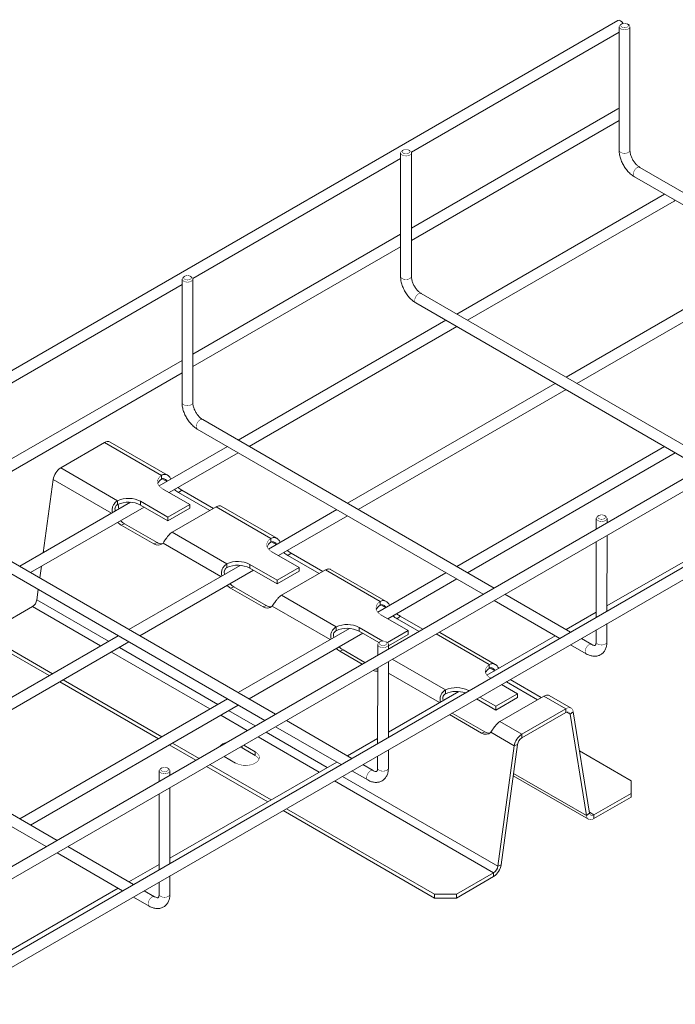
# Model space of a CAD drawing. Header units: millimetres. Extents: x 274 to 1155, y -973 to 508.
# Tile 4 of 5: x 456 to 668, y 23 to 341. Entities that reach past the tile are written whole.
import ezdxf

# ---------------------------------------------------------------- set-up
doc = ezdxf.new("R2010")
doc.units = ezdxf.units.MM
doc.linetypes.add('K5LT32768', pattern=[0])
doc.linetypes.add('K5LT32769', pattern=[0])

msp = doc.modelspace()

# ---------------------------------------------------------------- linework, layer by layer
at = {"color": 7, "linetype": 'K5LT32768', "lineweight": 15}
for p, q in [((649.3932951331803, 341.2104616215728), (291.8153651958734, 134.7851165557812)), ((649.7977889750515, 339.2075186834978), (649.7781590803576, 299.2344876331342)), ((650.6649603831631, 340.1261479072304), (650.3115590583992, 339.9225235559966)), ((652.7507657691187, 339.940917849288), (652.4315139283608, 340.1252840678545)), ((653.2781598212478, 299.2327721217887), (653.2977897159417, 339.2058031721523)), ((582.5533614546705, 298.583252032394), (649.7968933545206, 337.4021167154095)), ((649.3792602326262, 312.6396443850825), (582.5751671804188, 274.0744623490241)), ((582.5731862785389, 270.0319694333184), (649.7828689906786, 308.8312933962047)), ((511.8426810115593, 257.7628450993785), (579.0862194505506, 296.5817135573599)), ((579.0871150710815, 298.3871155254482), (579.0674851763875, 258.4140844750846)), ((579.9542864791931, 299.3057447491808), (579.6008798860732, 299.1021173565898)), ((582.0740516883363, 299.1009037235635), (581.7208347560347, 299.3048778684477)), ((582.5674806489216, 258.4123659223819), (582.5871105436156, 298.3853969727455)), ((750.7568714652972, 239.2112914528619), (656.4673907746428, 293.705169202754)), ((654.7160417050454, 290.674867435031), (747.2575819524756, 237.1911949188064)), ((664.4648817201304, 285.0405947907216), (597.253497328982, 246.2402884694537)), ((600.7518069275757, 244.2184702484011), (667.5814725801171, 282.7984150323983)), ((579.0741759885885, 272.0533831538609), (511.864489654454, 233.2540571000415)), ((511.8625103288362, 229.2115650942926), (579.0721950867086, 268.0108902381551)), ((699.8202186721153, 264.6072508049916), (632.6088342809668, 225.8069444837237)), ((636.1071333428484, 223.7851323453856), (702.9768806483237, 262.3882157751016)), ((788.4972775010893, 260.9983636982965), (430.761823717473, 54.48208205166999)), ((509.2436063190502, 258.4853379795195), (508.890200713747, 258.281711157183)), ((511.3633713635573, 258.2804968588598), (511.0101552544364, 258.4844714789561)), ((432.511681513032, 51.45091055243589), (790.2491161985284, 257.9683357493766)), ((441.1320031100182, 216.9424396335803), (508.3755419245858, 255.7613083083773)), ((508.3764355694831, 257.5667091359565), (508.3568056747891, 217.593678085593)), ((511.8568049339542, 217.5919617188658), (511.8764348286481, 257.5649927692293)), ((680.0461975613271, 198.3908882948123), (585.7567168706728, 252.8847660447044)), ((584.0053625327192, 249.8544612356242), (676.5469027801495, 196.3707887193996)), ((593.7542078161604, 244.220191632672), (526.5428216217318, 205.4198842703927)), ((530.041128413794, 203.398064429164), (597.2525121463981, 242.1983703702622)), ((788.4832485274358, 232.4275430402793), (430.7477947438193, 25.91126139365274)), ((432.4976525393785, 22.88008989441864), (790.2350872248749, 229.3975150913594)), ((508.3634968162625, 231.232976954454), (441.1538141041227, 192.4336529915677)), ((441.1518332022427, 188.391160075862), (508.3615175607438, 227.1904849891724)), ((629.1095447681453, 223.786847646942), (561.8981585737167, 184.9865402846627)), ((565.3964548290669, 182.9647265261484), (632.6078385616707, 221.7650324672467)), ((609.3355200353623, 157.5704830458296), (515.046039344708, 212.0643607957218)), ((513.2946846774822, 209.0340557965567), (605.8362249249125, 155.5503832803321)), ((469.109262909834, 196.4448967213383), (483.3165150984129, 204.6465688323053)), ((501.7145627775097, 194.0256019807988), (483.3165150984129, 204.6465688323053)), ((503.6488462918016, 194.0924161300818), (485.0663745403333, 204.8198487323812)), ((523.0435286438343, 203.3997854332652), (500.9264588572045, 190.6318728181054)), ((504.1920836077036, 188.4757284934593), (526.5418352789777, 201.3779655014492)), ((664.4648764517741, 203.3535067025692), (597.2534902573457, 164.5531993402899)), ((600.7517917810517, 162.5313825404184), (667.9631755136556, 201.3316884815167)), ((487.5073105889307, 185.8239298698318), (469.109262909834, 196.4448967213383)), ((463.4516490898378, 168.998121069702), (466.6695688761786, 192.6587520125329)), ((501.7145627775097, 194.0256019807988), (501.7145627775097, 192.8007913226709)), ((502.0222848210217, 189.7283269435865), (510.861121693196, 184.6257750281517)), ((507.2337913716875, 188.4641957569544), (508.2793743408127, 189.2735792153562)), ((517.3217343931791, 182.6405502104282), (507.2337913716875, 188.4641957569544)), ((518.5455458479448, 183.3470445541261), (508.2793743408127, 189.2735792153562)), ((491.7378189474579, 185.3273839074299), (455.8321442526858, 164.5994791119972)), ((487.5073105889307, 184.5991192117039), (487.5073105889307, 185.8239298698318)), ((503.7900527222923, 180.5437337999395), (494.9512158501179, 185.6462857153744)), ((494.9512158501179, 184.4214750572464), (494.9512158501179, 185.6462857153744)), ((459.3304485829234, 162.5776578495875), (496.0601810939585, 183.7812810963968)), ((487.6473698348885, 184.6653513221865), (487.8981765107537, 183.1108009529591)), ((503.7900527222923, 179.3189231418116), (494.9512158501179, 184.4214750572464)), ((510.861121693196, 184.6257750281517), (503.7900527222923, 180.5437337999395)), ((510.861121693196, 183.4009643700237), (503.7900527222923, 179.3189231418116)), ((505.1717080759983, 175.6264902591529), (519.3789602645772, 183.8281623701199)), ((510.861121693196, 183.4009643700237), (510.861121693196, 184.6257750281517)), ((537.0698997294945, 173.6154004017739), (519.3789602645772, 183.8281623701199)), ((539.0041832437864, 173.6822145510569), (521.0682336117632, 184.0364178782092)), ((558.3988655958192, 182.9664414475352), (536.2946058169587, 170.2059238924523)), ((699.820208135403, 182.9201627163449), (645.8592212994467, 151.7691480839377)), ((503.7900527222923, 179.3189231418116), (503.7900527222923, 180.5437337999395)), ((539.5674534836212, 168.0539614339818), (561.8971616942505, 180.9446275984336)), ((642.3731451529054, 180.1243464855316), (642.3714349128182, 176.6417141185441)), ((643.2403211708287, 181.0429722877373), (642.8869109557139, 180.8393481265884)), ((645.3600809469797, 180.8381342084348), (645.0068714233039, 181.0420989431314)), ((645.8724279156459, 178.6627907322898), (645.8731444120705, 180.1226240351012)), ((489.7397106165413, 178.3650779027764), (488.694126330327, 177.967256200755)), ((488.694126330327, 177.967256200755), (499.2300165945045, 171.8850162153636)), ((489.7397106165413, 178.3650779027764), (500.2756008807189, 172.282837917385)), ((522.8626475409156, 165.4137282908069), (505.1717080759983, 175.6264902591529)), ((500.2756008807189, 172.282837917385), (499.2300165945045, 171.8850162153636)), ((537.0698997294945, 173.6154004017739), (537.0698997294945, 172.390589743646)), ((642.3694500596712, 172.5992232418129), (642.3574059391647, 148.0708873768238)), ((645.8583989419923, 150.0919700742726), (645.8704430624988, 174.6203059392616)), ((538.624844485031, 116.7500789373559), (444.3353637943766, 171.243956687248)), ((537.3776217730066, 169.3181253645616), (546.216458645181, 164.2155734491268)), ((542.5891283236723, 168.0539941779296), (543.6347112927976, 168.8633776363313)), ((553.9008827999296, 162.9368429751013), (543.6347112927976, 168.8633776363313)), ((442.5840041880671, 168.2136488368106), (535.1255444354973, 114.7299763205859)), ((552.6770713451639, 162.2303486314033), (542.5891283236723, 168.0539941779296)), ((462.3417513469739, 160.837301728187), (462.8551816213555, 164.612444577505)), ((527.1287199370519, 164.9145706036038), (491.1874812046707, 144.1661351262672)), ((494.6857749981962, 142.144319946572), (531.4355536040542, 163.3595155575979)), ((522.8626475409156, 164.188917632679), (522.8626475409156, 165.4137282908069)), ((539.145389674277, 160.1335322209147), (530.3065528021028, 165.2360841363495)), ((530.3065528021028, 164.0112734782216), (530.3065528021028, 165.2360841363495)), ((539.145389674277, 158.9087215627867), (530.3065528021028, 164.0112734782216)), ((546.216458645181, 164.2155734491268), (539.145389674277, 160.1335322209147)), ((546.216458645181, 162.9907627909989), (539.145389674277, 158.9087215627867)), ((540.5270450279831, 155.216288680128), (554.7342972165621, 163.4179607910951)), ((546.216458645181, 162.9907627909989), (546.216458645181, 164.2155734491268)), ((572.4252366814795, 153.2051988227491), (554.7342972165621, 163.4179607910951)), ((574.3595254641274, 153.2720099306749), (556.4235705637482, 163.6262162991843)), ((593.754197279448, 162.5331005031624), (571.6628739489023, 149.7800510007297)), ((539.145389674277, 158.9087215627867), (539.145389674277, 160.1335322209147)), ((574.9428338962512, 147.6321882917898), (597.2524986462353, 160.5112836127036)), ((461.3761038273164, 153.7371166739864), (461.8320273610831, 157.0894062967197)), ((525.0950475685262, 157.9548763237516), (524.0494632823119, 157.5570546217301)), ((524.0494632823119, 157.5570546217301), (534.5853535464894, 151.4748146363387)), ((525.0950475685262, 157.9548763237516), (535.6309378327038, 151.8726363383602)), ((558.2179844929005, 145.0035267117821), (540.5270450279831, 155.216288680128)), ((572.4252366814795, 153.2051988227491), (572.4252366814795, 151.9803881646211)), ((609.3345266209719, 153.5285692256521), (630.5609347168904, 141.2609294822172)), ((634.0602271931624, 143.2810277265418), (612.8338190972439, 155.5486674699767)), ((447.9286197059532, 144.6153416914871), (459.9819914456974, 151.5736050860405)), ((535.6309378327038, 151.8726363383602), (534.5853535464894, 151.4748146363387)), ((642.3582287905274, 149.7480681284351), (632.6088219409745, 144.1198553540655)), ((572.7329639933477, 148.9079207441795), (581.5717955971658, 143.8053718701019)), ((577.9444705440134, 147.6437895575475), (578.9900535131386, 148.4531730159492)), ((585.0422948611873, 143.5463027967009), (577.9444705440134, 147.6437895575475)), ((586.2661063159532, 144.2527971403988), (578.9900535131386, 148.4531730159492)), ((562.5194075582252, 144.5016402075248), (526.5428128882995, 123.7327941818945)), ((558.2179844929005, 143.7787160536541), (558.2179844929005, 145.0035267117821)), ((573.2781571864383, 140.4291049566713), (565.6618950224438, 144.8258795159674)), ((565.6618950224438, 143.6010688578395), (565.6618950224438, 144.8258795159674)), ((572.0311636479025, 139.9241683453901), (565.6618950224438, 143.6010688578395)), ((581.5717955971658, 143.8053718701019), (574.8167779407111, 139.9057831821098)), ((581.5717955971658, 142.580561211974), (581.5717955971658, 143.8053718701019)), ((642.3554210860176, 144.028399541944), (642.3535172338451, 140.1513112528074)), ((645.8535171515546, 140.1495945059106), (645.8564140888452, 146.0494791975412)), ((487.6881864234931, 142.1460352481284), (420.4768073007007, 103.3457319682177)), ((466.4115774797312, 129.8633145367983), (447.9286144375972, 140.5333019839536)), ((530.0411119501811, 121.7109759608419), (566.8109340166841, 142.9377424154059)), ((572.5296429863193, 140.222566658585), (572.1762317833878, 140.0189419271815)), ((574.6494029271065, 140.0177286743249), (574.29619258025, 140.2216929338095)), ((581.5717955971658, 142.580561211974), (575.162258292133, 138.8804140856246)), ((609.7148650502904, 132.8618068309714), (591.778907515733, 143.2160147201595)), ((629.1095289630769, 142.0997565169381), (607.0312632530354, 129.3542450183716)), ((640.911022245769, 139.321664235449), (637.5585288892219, 141.2592106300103)), ((423.9751010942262, 101.3239167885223), (491.1864854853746, 140.1242231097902)), ((465.350741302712, 129.2509109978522), (447.9286144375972, 139.3084907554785)), ((560.4503897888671, 137.5446717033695), (559.4048055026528, 137.1468500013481)), ((559.4048055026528, 137.1468500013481), (566.6808583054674, 132.9464741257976)), ((560.4503897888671, 137.5446717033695), (567.5482141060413, 133.4471849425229)), ((571.6624663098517, 139.3039404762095), (571.6607560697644, 135.8213081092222)), ((575.1617505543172, 137.8423855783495), (575.1624670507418, 139.302218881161)), ((634.0592350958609, 139.2391131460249), (639.1596767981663, 136.2913508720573)), ((571.6587712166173, 131.7788172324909), (571.6467270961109, 107.2504813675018)), ((575.1477215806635, 109.2715649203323), (575.15976570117, 133.7999007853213)), ((607.7805762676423, 132.7949957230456), (607.7805762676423, 131.5701850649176)), ((467.9141653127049, 75.92967273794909), (373.6246846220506, 130.4235504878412)), ((501.7869552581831, 109.4415436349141), (469.9118627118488, 127.8426428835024)), ((608.0883009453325, 128.4977191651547), (608.2701553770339, 128.3927368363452)), ((624.6115632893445, 122.116436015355), (614.5051191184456, 127.9507620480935)), ((371.873325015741, 127.3932426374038), (464.4148652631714, 73.9095701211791)), ((500.7261190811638, 108.8291400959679), (468.8510265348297, 127.2302393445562)), ((593.5733240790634, 123.3685129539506), (593.5733240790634, 124.5933236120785)), ((601.19908640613, 124.310695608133), (601.0172319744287, 124.4156779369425)), ((611.7704392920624, 126.3720659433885), (616.9271351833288, 123.3951687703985)), ((623.3877498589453, 121.409942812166), (613.2998074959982, 127.2335879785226)), ((523.0435181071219, 121.7126943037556), (455.8321389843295, 82.9123910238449)), ((597.9098923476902, 124.0885896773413), (575.1485447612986, 110.9487434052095)), ((609.8560662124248, 118.0883168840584), (603.6385380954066, 121.6776194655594)), ((609.8560662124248, 119.3131275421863), (604.6993703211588, 122.2900247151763)), ((616.9271351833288, 123.3951687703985), (609.8560662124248, 119.3131275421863)), ((616.9271351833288, 122.1703581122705), (609.8560662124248, 118.0883168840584)), ((611.2377228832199, 114.3958832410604), (625.4449750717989, 122.5975553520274)), ((616.9271351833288, 122.1703581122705), (616.9271351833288, 123.3951687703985)), ((632.5160426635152, 118.5155149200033), (625.4449750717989, 122.5975553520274)), ((634.2659021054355, 118.6887948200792), (627.1342464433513, 122.8058120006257)), ((459.3304380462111, 80.89057280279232), (526.5418224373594, 119.6908791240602)), ((609.8560662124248, 118.0883168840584), (609.8560662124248, 119.3131275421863)), ((618.3087904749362, 110.3138428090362), (632.5160426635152, 118.5155149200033)), ((632.5160426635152, 117.2907042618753), (632.5160426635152, 118.5155149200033)), ((563.349551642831, 102.4606236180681), (542.1231435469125, 114.728263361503)), ((594.9198711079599, 116.6444390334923), (605.2960333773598, 110.6544080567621)), ((595.805726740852, 117.1344701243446), (606.3416176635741, 111.0522297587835)), ((618.3087904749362, 109.0890321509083), (632.5160426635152, 117.2907042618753)), ((634.9557380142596, 117.5461817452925), (633.9101550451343, 116.7367982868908)), ((633.9101550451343, 116.7367982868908), (639.2036200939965, 83.92686836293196)), ((634.9557380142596, 117.5461817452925), (640.2492030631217, 84.73625106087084)), ((538.6238461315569, 112.708162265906), (559.8502542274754, 100.440522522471)), ((618.3087904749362, 110.3138428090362), (611.2377228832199, 114.3958832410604)), ((571.6475483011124, 108.927661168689), (561.8981445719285, 103.2994501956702)), ((606.3416176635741, 111.0522297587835), (605.2960333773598, 110.6544080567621)), ((615.8690964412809, 106.5276981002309), (608.27503255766, 110.9116578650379)), ((618.3087904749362, 110.3138428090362), (618.3087904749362, 109.0890321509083)), ((512.8150048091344, 101.8503749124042), (504.2264043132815, 106.8084684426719)), ((513.8758357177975, 102.4627814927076), (505.2872404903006, 107.4208719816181)), ((527.831684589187, 105.8357572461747), (527.2264453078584, 106.128585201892)), ((532.0743233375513, 103.386534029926), (527.831684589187, 105.8357572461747)), ((532.0743233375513, 104.6113452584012), (528.3362771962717, 106.7692733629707)), ((575.1428397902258, 99.32918935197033), (575.1457367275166, 105.229074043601)), ((610.5756313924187, 67.6060627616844), (615.8690964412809, 106.5276981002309)), ((611.6212156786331, 68.00388522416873), (616.9146780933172, 106.9255182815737)), ((616.9146780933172, 106.9255182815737), (615.8690964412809, 106.5276981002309)), ((521.9723138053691, 103.0954354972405), (525.7103599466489, 100.937507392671)), ((532.0743233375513, 103.386534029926), (532.0743233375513, 104.6113452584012)), ((571.6447422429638, 103.2079935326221), (571.6428383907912, 99.33090524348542)), ((653.6966883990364, 95.22265185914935), (637.0024909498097, 104.8600069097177)), ((501.8189690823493, 99.40216350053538), (501.4655526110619, 99.19853572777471)), ((503.9387290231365, 99.19732551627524), (503.5855134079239, 99.40128673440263)), ((558.3988497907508, 101.2793503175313), (504.4378603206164, 70.12833416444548)), ((536.1015021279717, 88.40736615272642), (516.315284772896, 99.82970630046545)), ((537.1623330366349, 89.01977273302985), (517.3761209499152, 100.4421098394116)), ((570.2003466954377, 98.50126012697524), (566.8478533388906, 100.4388065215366)), ((500.9517924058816, 98.48353731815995), (500.9500821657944, 95.00090495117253)), ((504.451076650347, 97.0219824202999), (504.4517931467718, 98.48181572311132)), ((563.3485546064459, 98.41870618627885), (568.4489963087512, 95.47094391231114)), ((615.543201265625, 96.8413598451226), (639.8934560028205, 82.78425699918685)), ((504.4370476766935, 68.45116176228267), (504.4490917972, 92.97949762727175)), ((653.6966881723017, 91.14061133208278), (653.6966883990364, 95.22265185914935)), ((500.9480973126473, 90.95841407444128), (500.9360531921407, 66.43007820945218)), ((641.6433141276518, 84.18234660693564), (653.6966881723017, 91.14061133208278)), ((641.6433141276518, 82.9575353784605), (653.6966881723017, 89.91580010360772)), ((653.6966881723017, 89.91580010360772), (653.6966881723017, 91.14061133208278)), ((590.0570777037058, 58.4842866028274), (542.114845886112, 86.16074792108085)), ((590.0570777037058, 57.25947537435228), (541.0540149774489, 85.54834134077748)), ((639.2036200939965, 83.92686836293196), (640.2492030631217, 84.73625106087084)), ((641.6433141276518, 84.18234660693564), (641.6433141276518, 82.9575353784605)), ((492.6388724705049, 61.64021741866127), (471.4124643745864, 73.90785716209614)), ((467.9131669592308, 71.88775606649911), (489.1395750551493, 59.62011632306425)), ((500.9368691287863, 68.10725496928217), (491.1874706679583, 62.47904703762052)), ((610.5756313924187, 67.6060627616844), (611.6212156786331, 68.00388522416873)), ((504.4321658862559, 58.50878619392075), (504.4350628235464, 64.40867088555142)), ((597.1281472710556, 58.48428777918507), (609.1815190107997, 65.44255117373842)), ((597.1281472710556, 57.2594765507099), (609.1815190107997, 64.2177399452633)), ((609.1815190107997, 64.2177399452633), (609.1815190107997, 65.44255117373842)), ((500.9340683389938, 62.38759037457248), (500.9321644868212, 58.51050208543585)), ((487.6881758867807, 60.45894715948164), (433.7271969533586, 29.30793708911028)), ((492.6378754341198, 57.59829998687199), (497.7383171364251, 54.65053771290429)), ((499.4896675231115, 57.68085392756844), (496.1371741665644, 59.61840032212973)), ((590.0570777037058, 58.4842866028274), (597.1281472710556, 58.48428777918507)), ((590.0570777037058, 57.25947537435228), (590.0570777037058, 58.4842866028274)), ((597.1281472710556, 58.48428777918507), (597.1281472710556, 57.2594765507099)), ((597.1281472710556, 57.2594765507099), (590.0570777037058, 57.25947537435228))]:
    msp.add_line(p, q, dxfattribs=at)
at = {"color": 8, "linetype": 'K5LT32769', "lineweight": 15, "true_color": 0x808080}
for p, q in [((485.5535381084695, 181.7572686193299), (466.6695688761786, 192.6587520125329)), ((503.4163576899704, 192.069264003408), (501.9603210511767, 192.90981606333)), ((520.9289158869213, 161.3354977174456), (502.2090137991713, 172.1422671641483)), ((538.7917354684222, 171.6474931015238), (537.3156685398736, 172.4996084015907)), ((484.5714006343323, 140.3467568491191), (461.3761038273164, 153.7371166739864)), ((482.0004850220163, 138.8625993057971), (459.9819914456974, 151.5736050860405)), ((556.3042883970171, 140.9137298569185), (537.5643560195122, 151.7320625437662)), ((574.1671185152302, 151.2257191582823), (572.6710054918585, 152.0894068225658)), ((607.7805762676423, 132.7949957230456), (590.5998033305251, 142.7132448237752)), ((519.946778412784, 119.9249859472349), (488.0716858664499, 138.3260851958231)), ((517.3758628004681, 118.4408284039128), (485.5007702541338, 136.8419276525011)), ((593.5733240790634, 124.5933236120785), (576.3925511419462, 134.5115727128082)), ((609.542496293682, 130.803948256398), (608.0263424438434, 131.6792052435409)), ((591.679668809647, 120.4919574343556), (575.1579145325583, 130.0297631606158)), ((601.0172319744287, 124.2057141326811), (601.0172319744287, 124.4156779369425)), ((613.2998074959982, 127.2335879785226), (613.4083461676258, 127.317608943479)), ((532.0356588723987, 112.9462238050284), (523.4470636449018, 117.9043142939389)), ((529.4647432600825, 111.4620662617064), (520.8761480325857, 116.4201567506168)), ((595.805726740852, 117.1344701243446), (595.6971880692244, 117.0931750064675)), ((633.9101550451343, 116.7367982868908), (632.7534194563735, 117.4045675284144)), ((552.7512405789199, 98.0190575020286), (532.9650284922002, 109.4413946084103)), ((555.3221561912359, 99.50321504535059), (535.5359441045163, 110.9255521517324)), ((527.831684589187, 105.8357572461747), (527.831684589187, 106.477976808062)), ((610.5756313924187, 67.6060627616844), (560.2746690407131, 96.64419023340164)), ((639.2036200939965, 83.92686836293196), (615.6370701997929, 97.53154803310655)), ((609.1815190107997, 65.44255117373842), (557.703753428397, 95.16003269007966)), ((641.6433141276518, 84.18234660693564), (640.2045664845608, 85.0129179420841))]:
    msp.add_line(p, q, dxfattribs=at)
at = {"color": 7, "linetype": 'K5LT32768', "const_width": 0.15}
for points in [[(653.0491233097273, 339.7255468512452), (653.2838917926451, 339.333223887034), (653.2259925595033, 338.919556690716), (652.8851826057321, 338.5542957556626), (652.318918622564, 338.299010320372), (651.6226421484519, 338.1967416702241), (650.9137532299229, 338.2647221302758), (650.3117487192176, 338.4914979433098), (649.9181287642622, 338.8388331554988), (649.7992219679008, 339.2481877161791), (649.9751007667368, 339.6505349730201), (650.3115590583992, 339.9225235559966)], [(652.4318721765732, 339.1039901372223), (652.7028448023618, 339.3381381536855), (652.7979913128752, 339.6144089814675), (652.7028342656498, 339.8907467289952), (652.4318721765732, 340.1250772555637), (652.0263352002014, 340.2817193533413), (651.5479895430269, 340.3368348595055), (651.0696438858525, 340.282035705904), (650.6641069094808, 340.125655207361), (650.3931448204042, 339.8915011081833), (650.2979877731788, 339.6152241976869), (650.3931342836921, 339.3388925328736), (650.6641069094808, 339.1045680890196), (651.0696333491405, 338.9479199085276), (651.5479895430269, 338.892798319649), (652.0263457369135, 338.9476035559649), (652.4318721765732, 339.1039901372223)], [(581.7211930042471, 298.2835839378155), (581.9921603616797, 298.5177289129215), (582.0873121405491, 298.7940027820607), (581.9921603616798, 299.0703435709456), (581.7211930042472, 299.3046710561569), (581.3156612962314, 299.4613161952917), (580.8373103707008, 299.5164286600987), (580.3589594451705, 299.4616264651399), (579.9534277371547, 299.3052490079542), (579.6824656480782, 299.0710949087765), (579.5873138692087, 298.7948210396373), (579.6824551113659, 298.5184863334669), (579.9534224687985, 298.2841588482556), (580.3589541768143, 298.1275137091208), (580.8373156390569, 298.0723951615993), (581.3156665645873, 298.127197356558), (581.7211930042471, 298.2835839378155)], [(582.0745469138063, 299.100617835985), (582.4539001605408, 298.7725526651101), (582.5871105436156, 298.3856889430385), (582.4539001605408, 297.9989043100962), (582.0745521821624, 297.6710916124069), (581.5068077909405, 297.4521595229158), (580.8371101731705, 297.3754352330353), (580.1674178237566, 297.452594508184), (579.5996734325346, 297.6719037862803), (579.2203254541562, 297.9999598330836), (579.0871098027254, 298.3868326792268), (579.2203201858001, 298.7736173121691), (579.5996787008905, 299.101423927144), (579.6008798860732, 299.1021173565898)], [(511.3638667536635, 258.2802110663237), (511.7432239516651, 257.9521481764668), (511.8764300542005, 257.5652819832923), (511.7432203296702, 257.1784977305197), (511.3638720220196, 256.8506848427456), (510.796126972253, 256.6317523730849), (510.1264300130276, 256.5550284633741), (509.4567386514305, 256.6321883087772), (508.8889929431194, 256.8514968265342), (508.5096462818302, 257.1795536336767), (508.3764296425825, 257.5664259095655), (508.5096393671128, 257.9532101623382), (508.8889985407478, 258.2810171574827), (508.890200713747, 258.281711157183)], [(511.0105128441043, 257.4631771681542), (511.2814834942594, 257.6973240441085), (511.3766362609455, 257.9735984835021), (511.2814815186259, 258.2499375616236), (511.0105135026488, 258.4842646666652), (510.6049824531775, 258.6409101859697), (510.1266344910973, 258.6960243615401), (509.6482825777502, 258.6412215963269), (509.2427475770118, 258.4848422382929), (508.9717874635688, 258.2506892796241), (508.8766343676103, 257.9744146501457), (508.9717785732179, 257.6980816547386), (509.2427465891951, 257.4637545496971), (509.6482776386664, 257.3071090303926), (510.1266361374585, 257.2519887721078), (510.6049883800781, 257.3067917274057), (511.0105128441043, 257.4631771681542)], [(501.7145627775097, 194.0256019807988), (501.1295012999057, 193.5421113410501), (500.7094341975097, 193.0044906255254), (500.4688520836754, 192.4312997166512), (500.4160605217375, 191.8423089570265), (500.552882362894, 191.2578406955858), (500.8745945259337, 190.698063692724), (501.3700913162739, 190.1822966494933), (502.0222848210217, 189.7283269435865)], [(645.360581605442, 180.8378453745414), (645.7399341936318, 180.5097851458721), (645.873144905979, 180.122910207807), (645.7399338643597, 179.7361327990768), (645.360581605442, 179.4083161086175), (644.7928405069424, 179.189387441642), (644.123144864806, 179.1126566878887), (643.4534488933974, 179.1898252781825), (642.8857077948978, 179.409131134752), (642.5063558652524, 179.7371909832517), (642.3731451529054, 180.1240598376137), (642.5063555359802, 180.5108437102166), (642.8857081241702, 180.8386545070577), (642.8869109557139, 180.8393481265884)], [(645.0072290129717, 180.0208046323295), (645.2781943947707, 180.2549606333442), (645.3733451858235, 180.5312301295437), (645.2781943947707, 180.8075669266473), (645.0072283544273, 181.0418928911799), (644.6016999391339, 181.1985429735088), (644.1233453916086, 181.2536609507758), (643.644991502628, 181.1988532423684), (643.2394617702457, 181.0424769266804), (642.9684963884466, 180.8083209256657), (642.8733452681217, 180.5320512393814), (642.9684960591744, 180.2557144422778), (643.2394614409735, 180.0213827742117), (643.6449905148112, 179.8647383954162), (644.1233450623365, 179.8096204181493), (644.6016992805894, 179.8644283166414), (645.0072290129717, 180.0208046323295)], [(537.0698997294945, 173.6154004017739), (536.4848382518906, 173.1319097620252), (536.0647711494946, 172.5942890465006), (535.8241890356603, 172.0210981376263), (535.7714080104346, 171.4321012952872), (535.9082193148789, 170.8476391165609), (536.2299314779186, 170.287862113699), (536.725428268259, 169.7720950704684), (537.3776217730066, 169.3181253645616)], [(572.4252366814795, 153.2051988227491), (571.8401804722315, 152.7217051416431), (571.4201081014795, 152.1840874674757), (571.1795312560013, 151.6108935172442), (571.1267449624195, 151.0218997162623), (571.2635615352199, 150.4374344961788), (571.5852736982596, 149.877657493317), (572.0807704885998, 149.3618904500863), (572.7329639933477, 148.9079207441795)], [(574.2965508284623, 139.2003990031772), (574.5675181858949, 139.4345561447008), (574.6626679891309, 139.7108250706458), (574.5675148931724, 139.9871605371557), (574.2965495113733, 140.2214868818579), (573.8910204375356, 140.3781365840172), (573.4126681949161, 140.4332558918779), (572.9343152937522, 140.3784487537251), (572.5287835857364, 140.222071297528), (572.2578162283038, 139.9879141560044), (572.1626664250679, 139.7116452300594), (572.2578195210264, 139.4353097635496), (572.5287842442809, 139.2009777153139), (572.9343139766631, 139.044333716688), (573.4126662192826, 138.9892144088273), (573.8910191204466, 139.0440215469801), (574.2965508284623, 139.2003990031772)], [(574.6499034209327, 140.0174397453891), (575.0292573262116, 139.6893802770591), (575.1624670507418, 139.3025047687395), (575.0292553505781, 138.9157269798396), (574.6499034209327, 138.5879104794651), (574.0821629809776, 138.3689821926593), (573.4124666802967, 138.2922510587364), (572.7427697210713, 138.3694190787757), (572.1750299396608, 138.5887256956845), (571.7956766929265, 138.9167847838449), (571.6624669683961, 139.3036542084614), (571.7956780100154, 139.690438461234), (572.1750299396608, 140.0182488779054), (572.1762317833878, 140.0189419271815)], [(570.9862800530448, 131.4624317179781), (571.3943537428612, 131.2603883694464), (571.6584696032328, 131.1647562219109)], [(607.7805762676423, 132.7949957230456), (607.1955174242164, 132.3115035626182), (606.7754503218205, 131.7738828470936), (606.5348708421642, 131.2006904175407), (606.4820819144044, 130.6116981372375), (606.6189011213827, 130.0272313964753), (606.9406106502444, 129.4674559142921), (607.4361113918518, 128.9516865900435), (608.0883009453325, 128.4977191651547)], [(632.5160426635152, 118.5155149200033), (632.9475447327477, 118.7208404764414), (633.3658258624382, 118.8323307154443), (633.7580760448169, 118.8465693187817), (634.1122794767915, 118.76311710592), (634.4175846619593, 118.5845340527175), (634.6646376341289, 118.316288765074), (634.8458730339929, 117.9666010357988), (634.9557380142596, 117.5461817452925)], [(632.5160426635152, 117.2907042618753), (632.7626148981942, 117.4080342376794), (633.0016349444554, 117.4717416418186), (633.2257771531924, 117.4798758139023), (633.4281794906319, 117.4321925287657), (633.6026384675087, 117.3301448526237), (633.7438119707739, 117.1768603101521), (633.8473746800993, 116.9770389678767), (633.9101550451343, 116.7367982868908)], [(525.7103599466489, 100.937507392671), (526.73572428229, 100.4943968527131), (527.9357978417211, 100.2360001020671), (529.2133636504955, 100.1832508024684), (530.4649301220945, 100.3404251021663), (531.5890919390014, 100.6947857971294), (532.4947750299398, 101.2176255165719), (533.1086122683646, 101.8665903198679), (533.3808756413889, 102.5891042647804), (533.2895012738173, 103.3266273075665), (532.8418964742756, 104.0194150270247), (532.0743233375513, 104.6113452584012)], [(533.2655144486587, 102.1620197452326), (532.8418964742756, 102.7946037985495), (532.0743233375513, 103.386534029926)], [(503.9392295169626, 99.19703658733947), (504.3185781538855, 98.86897407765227), (504.4517878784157, 98.48209856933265), (504.318581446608, 98.09532382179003), (503.9392242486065, 97.76750428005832), (503.3714890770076, 97.54857903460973), (502.7017875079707, 97.47184485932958), (502.0320905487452, 97.5490128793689), (501.4643560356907, 97.7683225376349), (501.0849975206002, 98.0963785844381), (500.9517877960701, 98.4832480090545), (501.0850041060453, 98.8700353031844), (501.4643507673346, 99.19784267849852), (501.4655526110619, 99.19853572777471)], [(503.5858716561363, 98.3799928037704), (503.8568390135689, 98.61414994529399), (503.9519940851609, 98.89042191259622), (503.8568409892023, 99.16675737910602), (503.5858703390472, 99.40108068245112), (503.1803465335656, 99.55773342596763), (502.7019942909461, 99.61285273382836), (502.2236361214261, 99.55804255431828), (501.8181044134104, 99.4016650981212), (501.5471370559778, 99.16750795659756), (501.4519925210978, 98.89124207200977), (501.5471350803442, 98.61490052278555), (501.8181050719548, 98.38057151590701), (502.223629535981, 98.22392447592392), (502.7019923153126, 98.1688112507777), (503.1803399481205, 98.22361534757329), (503.5858716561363, 98.3799928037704)], [(639.2036200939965, 83.92686836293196), (639.3134837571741, 83.50644774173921), (639.4947191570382, 83.15675963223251), (639.7417734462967, 82.8885156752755), (640.0470786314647, 82.70993314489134), (640.4012807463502, 82.62648185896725), (640.793530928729, 82.64071909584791), (641.2118133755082, 82.7522088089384), (641.6433141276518, 82.9575353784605)], [(640.2492030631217, 84.73625106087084), (640.3119834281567, 84.49601133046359), (640.4155461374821, 84.29618941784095), (640.5567196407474, 84.14290677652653), (640.7311786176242, 84.04085910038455), (640.9335809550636, 83.99317324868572), (641.1577244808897, 84.00130913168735), (641.396741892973, 84.06501691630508), (641.6433141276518, 84.18234660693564)]]:
    msp.add_lwpolyline(points, dxfattribs=at)
at = {"color": 8, "linetype": 'K5LT32769', "true_color": 0x808080, "const_width": 0.15}
for points in [[(653.2781598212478, 299.2327721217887), (653.2063626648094, 298.9465256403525), (652.8655527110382, 298.5812677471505), (652.29928872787, 298.3259792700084), (651.6030122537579, 298.2237106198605), (650.8941338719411, 298.2916880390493), (650.2921188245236, 298.5184668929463), (649.8984988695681, 298.8658051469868), (649.7781590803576, 299.2344876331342)], [(656.4673907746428, 293.705169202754), (656.194342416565, 293.7856426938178), (655.706471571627, 293.6783202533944), (655.1990551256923, 293.3174035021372), (654.7585362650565, 292.7643844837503), (654.4599890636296, 292.1135109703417), (654.3542847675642, 291.4756567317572), (654.4594306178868, 290.9595388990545), (654.7160417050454, 290.674867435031)], [(582.5674806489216, 258.4123659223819), (582.4342702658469, 258.0258732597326), (582.0549222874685, 257.6980605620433), (581.4871778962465, 257.4791284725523), (580.8174802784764, 257.4024041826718), (580.1477879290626, 257.4795634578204), (579.5800435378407, 257.6988727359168), (579.2006955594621, 258.0269287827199), (579.0674799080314, 258.4138016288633), (579.0674851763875, 258.4140844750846)], [(585.7567168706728, 252.8847660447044), (585.7565430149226, 252.884869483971), (585.3552365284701, 252.9627876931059), (584.8817430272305, 252.7981554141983), (584.4081441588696, 252.4160429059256), (584.0065426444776, 251.874615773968), (583.7380672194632, 251.2563115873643), (583.6436108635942, 250.6552535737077), (583.7375298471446, 250.1629544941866), (584.0053625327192, 249.8544612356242)], [(511.8568049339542, 217.5919617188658), (511.7235904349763, 217.2054666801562), (511.3442421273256, 216.877653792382), (510.776497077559, 216.6587213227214), (510.1068001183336, 216.5819974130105), (509.4371087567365, 216.6591572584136), (508.8693630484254, 216.8784657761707), (508.4900163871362, 217.2065225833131), (508.3567997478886, 217.593394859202), (508.3568056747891, 217.593678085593)], [(515.046039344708, 212.0643607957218), (515.0458625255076, 212.064462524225), (514.6445566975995, 212.1423811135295), (514.1710628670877, 211.977748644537), (513.6974633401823, 211.5956357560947), (513.2958624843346, 211.0542090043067), (513.0273880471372, 210.4359053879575), (512.9329303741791, 209.8348466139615), (513.0268506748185, 209.3425482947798), (513.2946846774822, 209.0340557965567)], [(642.3535172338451, 140.1513112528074), (642.3535172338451, 140.1510246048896), (642.4867279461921, 139.7641557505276), (642.866080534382, 139.4360955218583), (643.433820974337, 139.2167900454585), (644.1035169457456, 139.1396275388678), (644.773212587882, 139.2163522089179), (645.3409536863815, 139.4352869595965), (645.7203059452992, 139.7630975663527), (645.8535171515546, 140.1495945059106)], [(640.910838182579, 139.3217709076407), (640.5095435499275, 139.3996822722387), (640.0360510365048, 139.235049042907), (639.5624501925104, 138.852936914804), (639.1608453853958, 138.3115124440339), (638.8923748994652, 137.6932065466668), (638.7979119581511, 137.092150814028), (638.8918375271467, 136.5998494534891), (639.1598536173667, 136.2912491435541), (639.1601874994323, 136.2910570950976)], [(571.6428383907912, 99.33090524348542), (571.6428390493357, 99.33061897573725), (571.7760487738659, 98.94374955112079), (572.1554026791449, 98.61569008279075), (572.7231418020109, 98.39638384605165), (573.3928387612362, 98.31922190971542), (574.0625350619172, 98.39594695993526), (574.6302755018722, 98.61488133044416), (575.0096274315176, 98.94269174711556), (575.1428397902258, 99.32918935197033)], [(570.2001623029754, 98.50136660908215), (569.798865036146, 98.57927645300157), (569.3253728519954, 98.41464341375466), (568.8517726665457, 98.03253166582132), (568.4501672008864, 97.4911068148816), (568.1816957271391, 96.87280034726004), (568.087234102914, 96.27174537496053), (568.1811583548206, 95.77944325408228), (568.4491754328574, 95.47084351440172), (568.4495112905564, 95.47065260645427)], [(499.4894778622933, 57.68095736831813), (499.088191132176, 57.758873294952), (498.6146936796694, 57.59423721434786), (498.1410987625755, 57.21212850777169), (497.7394880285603, 56.67070061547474), (497.4710165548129, 56.05239414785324), (497.3765601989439, 55.45134221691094), (497.4704791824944, 54.95903705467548), (497.7384962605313, 54.65043731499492), (497.7388321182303, 54.65024640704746)], [(500.9321644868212, 58.51050208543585), (500.9321598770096, 58.51021277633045), (501.0653696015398, 58.12334335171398), (501.4447287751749, 57.79528692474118), (502.0124626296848, 57.57597764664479), (502.6821595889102, 57.49881571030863), (503.3518611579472, 57.57554380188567), (503.9195963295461, 57.79447513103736), (504.2989535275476, 58.12228858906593), (504.4321658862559, 58.50878619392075)]]:
    msp.add_lwpolyline(points, dxfattribs=at)
at = {"color": 7, "linetype": 'K5LT32768', "lineweight": 15}
for centre, radius, start, end in [((484.3413598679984, 203.2192982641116), 1.757102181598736, 65.63050399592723, 125.6800555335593), ((472.0819265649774, 191.850278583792), 5.472407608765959, 122.9023900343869, 171.5042335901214), ((503.2541492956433, 190.2977834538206), 2.938600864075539, 121.5954465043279, 158.7877030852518), ((511.4912481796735, 195.6565909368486), 8.358019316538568, 227.903003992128, 239.3770695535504), ((512.354002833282, 196.2067194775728), 8.041830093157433, 228.9718204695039, 239.5571112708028), ((491.0458188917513, 178.0481551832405), 8.543050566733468, 62.79708738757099, 114.4687755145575), ((491.0458188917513, 176.823344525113), 8.543050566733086, 62.79708738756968, 114.4687755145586), ((520.5485123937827, 181.9600371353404), 2.204029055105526, 89.99194016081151, 122.0488959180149), ((491.435005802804, 182.6184298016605), 5.398688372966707, 223.9890576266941, 239.4896774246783), ((492.5097427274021, 183.0583825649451), 5.449787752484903, 222.6678744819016, 239.450500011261), ((507.4835640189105, 171.7796450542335), 4.4880837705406, 121.0047945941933, 140.8748424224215), ((500.5655788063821, 173.7962437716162), 2.331634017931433, 235.0542226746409, 314.8168296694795), ((501.7146286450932, 174.5721133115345), 2.703993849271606, 237.8467242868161, 274.0925346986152), ((538.6094862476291, 169.8875818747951), 2.938600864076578, 121.5954465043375, 158.7877030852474), ((546.7220521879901, 175.0760059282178), 8.147988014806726, 227.8980037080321, 239.5203406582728), ((547.701939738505, 175.7852331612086), 8.02835170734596, 229.1103535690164, 239.5618364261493), ((526.4011553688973, 157.6379337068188), 8.54306848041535, 62.79714555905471, 114.4687173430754), ((526.4011553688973, 156.4131230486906), 8.543068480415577, 62.79714555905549, 114.4687173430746), ((555.9038493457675, 161.5498355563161), 2.204029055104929, 89.99194016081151, 122.0488959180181), ((526.7859492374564, 162.2018759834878), 5.390985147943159, 224.1928497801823, 239.4956311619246), ((527.8707569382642, 162.6563883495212), 5.459741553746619, 222.4071783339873, 239.4429699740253), ((458.2833300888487, 154.19910093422), 3.127087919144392, 302.9023371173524, 351.504238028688), ((542.8389009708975, 151.3694434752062), 4.488083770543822, 121.004794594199, 140.8748424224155), ((535.9209197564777, 153.3860491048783), 2.331641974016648, 235.0542394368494, 314.8166794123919), ((537.0701542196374, 154.1626439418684), 2.704714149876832, 237.8515960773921, 274.0875489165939), ((573.9648733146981, 149.4773385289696), 2.938662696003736, 121.5958521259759, 158.7872974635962), ((582.0702371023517, 154.6548910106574), 8.134955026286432, 228.0325018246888, 239.5248072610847), ((583.0495746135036, 155.3632862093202), 8.01432317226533, 229.2489455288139, 239.5668146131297), ((561.7564918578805, 137.2277269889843), 8.543072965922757, 62.79711780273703, 114.4687002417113), ((561.7564918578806, 136.0029163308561), 8.543072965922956, 62.79711780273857, 114.4687002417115), ((562.1367435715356, 141.7851042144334), 5.383018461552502, 224.3968453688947, 239.5018567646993), ((563.2218182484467, 142.2399976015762), 5.452238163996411, 222.6055064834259, 239.4486592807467), ((571.3697017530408, 133.2504140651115), 2.600092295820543, 243.0731673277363, 276.3710270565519), ((609.3202154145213, 129.0671333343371), 2.9386657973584, 121.5958724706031, 158.787277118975), ((597.1118315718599, 116.8175221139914), 8.543074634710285, 62.79714438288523, 114.4686960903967), ((597.1446496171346, 115.434212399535), 8.701005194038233, 70.58019521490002, 114.2330914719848), ((626.6145272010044, 120.7294301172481), 2.204029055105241, 89.99194016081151, 122.0488959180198), ((613.5495788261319, 110.5490380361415), 4.48808377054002, 121.0047945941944, 140.8748424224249), ((606.6315970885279, 112.5656382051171), 2.331637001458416, 235.0542289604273, 314.8167733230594), ((607.7807623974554, 113.3419591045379), 2.704440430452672, 237.8497444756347, 274.089443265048), ((621.2814541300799, 105.71922467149), 5.472407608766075, 122.9023900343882, 171.5042335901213), ((620.0074623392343, 106.4635300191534), 3.127098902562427, 122.9024362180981, 171.5041939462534), ((523.6509876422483, 103.4937849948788), 4.181940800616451, 102.7677669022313, 137.2268565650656), ((606.2088556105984, 68.81236156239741), 5.472410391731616, 302.9023680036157, 351.5042071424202), ((607.482857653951, 68.068047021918), 3.127087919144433, 302.9023371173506, 351.5042380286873)]:
    msp.add_arc(centre, radius, start, end, dxfattribs=at)
for centre, major_axis, ratio, start_param, end_param in [((650.2692147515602, 339.6954525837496), (-0.8764192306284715, 1.514724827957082), 0.5780353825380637, 4.769407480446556, 6.282616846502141), ((650.2551858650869, 311.1246274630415), (-0.8764192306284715, 1.514724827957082), 0.5780353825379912, 5.886786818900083, 6.282616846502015), ((666.7055495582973, 284.3134324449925), (-0.8764192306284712, 1.514724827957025), 0.57803538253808, 3.141024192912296, 3.516161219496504)]:
    msp.add_ellipse(centre, major_axis=major_axis, ratio=ratio, start_param=start_param, end_param=end_param, dxfattribs=at)
for points, knots in [([(652.7475836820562, 339.9345789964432), (652.7665113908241, 339.926361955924), (652.8675827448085, 339.8824840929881), (652.9677303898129, 339.7959089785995), (653.0491233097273, 339.7255468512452)], [0, 0, 0, 0, 0.1872707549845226, 1, 1, 1, 1]), ([(649.7781590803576, 299.2344876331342), (649.7860013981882, 298.9805112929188), (649.8080332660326, 298.2670011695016), (650.0424522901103, 297.047968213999), (650.533122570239, 295.6162672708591), (651.2308764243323, 294.2347909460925), (652.1025869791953, 292.9569940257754), (653.1214375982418, 291.8353930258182), (654.0168632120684, 291.1001334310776), (654.5650011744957, 290.7667358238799), (654.7160417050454, 290.674867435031)], [0, 0, 0, 0, 0.07968965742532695, 0.2238766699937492, 0.3675305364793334, 0.5106914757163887, 0.6539811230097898, 0.7982154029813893, 0.9443978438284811, 1, 1, 1, 1]), ([(656.4673907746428, 293.705169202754), (656.3518954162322, 293.7767581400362), (656.0135795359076, 293.9864607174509), (655.4028879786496, 294.5142235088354), (654.7071652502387, 295.3276082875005), (654.0966075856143, 296.2910297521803), (653.629956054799, 297.3225115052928), (653.3516220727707, 298.3055204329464), (653.2806634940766, 298.9245981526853), (653.2784356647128, 299.1988188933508), (653.2781598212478, 299.2327721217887)], [0, 0, 0, 0, 0.07685198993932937, 0.2251194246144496, 0.3767321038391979, 0.5310206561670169, 0.686169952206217, 0.8397958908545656, 0.9801639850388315, 1, 1, 1, 1]), ([(579.0674851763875, 258.4140844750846), (579.0753227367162, 258.1601055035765), (579.0973412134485, 257.4465888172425), (579.3317861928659, 256.2275686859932), (579.8224404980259, 254.7958596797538), (580.5201957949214, 253.4143837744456), (581.3919165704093, 252.1365931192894), (582.410756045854, 251.0149852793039), (583.3061842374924, 250.2797273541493), (583.8543220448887, 249.9463296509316), (584.0053625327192, 249.8544612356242)], [0, 0, 0, 0, 0.07968975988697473, 0.2238766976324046, 0.3675305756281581, 0.5106915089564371, 0.6539811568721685, 0.7982154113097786, 0.9443978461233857, 1, 1, 1, 1]), ([(585.7567168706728, 252.8847660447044), (585.6412217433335, 252.9563550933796), (585.3029066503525, 253.1660579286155), (584.6922064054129, 253.6938163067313), (583.9964868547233, 254.5072025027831), (583.3859276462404, 255.4706230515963), (582.9192791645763, 256.5021068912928), (582.6409349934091, 257.4851084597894), (582.5700015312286, 258.1042038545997), (582.5677583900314, 258.3784138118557), (582.5674806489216, 258.4123659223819)], [0, 0, 0, 0, 0.07685199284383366, 0.2251193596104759, 0.3767320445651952, 0.5310206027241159, 0.6861699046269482, 0.8397958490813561, 0.9801638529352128, 1, 1, 1, 1]), ([(508.3568056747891, 217.593678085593), (508.364644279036, 217.3396996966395), (508.3866656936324, 216.6261844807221), (508.6211091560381, 215.4071637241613), (509.1117588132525, 213.9754520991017), (509.8095185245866, 212.5939786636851), (510.6812362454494, 211.3161862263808), (511.7000777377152, 210.1945794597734), (512.5955098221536, 209.4593241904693), (513.1436449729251, 209.1259246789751), (513.2946846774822, 209.0340557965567)], [0, 0, 0, 0, 0.07968973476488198, 0.2238766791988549, 0.3675305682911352, 0.5106915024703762, 0.6539811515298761, 0.7982154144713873, 0.9443978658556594, 1, 1, 1, 1]), ([(515.046039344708, 212.0643607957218), (514.9305441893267, 212.1359498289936), (514.5922290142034, 212.345652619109), (513.9815298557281, 212.8734115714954), (513.2858057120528, 213.6867952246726), (512.6752546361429, 214.6502204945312), (512.2085961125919, 215.6816981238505), (511.9302630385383, 216.6647069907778), (511.8593193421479, 217.2837951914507), (511.8570819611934, 217.5580091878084), (511.8568049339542, 217.5919617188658)], [0, 0, 0, 0, 0.07685199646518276, 0.2251193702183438, 0.3767320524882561, 0.5310206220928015, 0.6861699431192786, 0.8397958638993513, 0.9801639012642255, 1, 1, 1, 1]), ([(501.7145627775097, 194.0256019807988), (501.8930825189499, 194.1166697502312), (502.2308340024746, 194.2889659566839), (502.834994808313, 194.3816987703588), (503.4931614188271, 194.2349951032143), (504.2436234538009, 193.7108343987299), (504.6018952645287, 193.1391688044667), (504.7793116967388, 192.8560796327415)], [0, 0, 0, 0, 0.1608052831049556, 0.3042365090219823, 0.5396707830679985, 0.7720446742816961, 1, 1, 1, 1]), ([(501.7145627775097, 192.8007913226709), (501.8162285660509, 192.8530178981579), (502.0088001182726, 192.9519435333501), (502.3690400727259, 192.9987055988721), (502.7967663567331, 192.8830876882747), (503.2639568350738, 192.5699995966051), (503.4965099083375, 192.2803051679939), (503.5868943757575, 192.1677120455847)], [0, 0, 0, 0, 0.1671270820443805, 0.3165658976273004, 0.5662286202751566, 0.8314096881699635, 1, 1, 1, 1]), ([(485.8547537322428, 181.9311615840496), (485.8039062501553, 182.2744932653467), (485.6972303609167, 182.9947887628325), (485.939369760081, 184.0831889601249), (486.4370270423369, 184.8994811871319), (486.9797453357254, 185.476049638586), (487.3239577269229, 185.7030257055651), (487.5073105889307, 185.8239298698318)], [0, 0, 0, 0, 0.2194372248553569, 0.4603701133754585, 0.6898609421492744, 0.8347971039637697, 1, 1, 1, 1]), ([(486.7892415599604, 182.4706239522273), (486.7456303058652, 182.6020052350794), (486.627263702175, 182.9585910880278), (486.6550819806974, 183.5527686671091), (486.9074914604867, 184.0600627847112), (487.2069700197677, 184.3991743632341), (487.4030141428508, 184.5296862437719), (487.5073105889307, 184.5991192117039)], [0, 0, 0, 0, 0.159912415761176, 0.4340230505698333, 0.6771439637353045, 0.8282389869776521, 1, 1, 1, 1]), ([(521.0658747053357, 184.0327382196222), (521.0602293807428, 184.0376504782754), (520.9450524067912, 184.1378713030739), (520.741960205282, 184.1512977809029), (520.5488224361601, 184.164066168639)], [0, 0, 0, 0, 0.0490143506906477, 1, 1, 1, 1]), ([(504.0018459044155, 174.6116999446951), (503.793897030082, 174.3647419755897), (503.4420814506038, 173.9469293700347), (503.0174308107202, 173.3029968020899), (502.5780653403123, 172.7311856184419), (502.3461645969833, 172.3611272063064), (502.2090137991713, 172.1422671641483)], [0, 0, 0, 0, 0.295535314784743, 0.4999975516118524, 0.7042884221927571, 1, 1, 1, 1]), ([(537.0698997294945, 173.6154004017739), (537.248426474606, 173.7064668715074), (537.5861910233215, 173.8787605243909), (538.19030861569, 173.9714751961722), (538.8486061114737, 173.8249637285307), (539.6036525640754, 173.2964666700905), (539.9653657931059, 172.7185980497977), (540.1463338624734, 172.4294856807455)], [0, 0, 0, 0, 0.1600522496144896, 0.3028116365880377, 0.5371433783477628, 0.7684290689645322, 1, 1, 1, 1]), ([(537.0698997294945, 172.390589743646), (537.1715725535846, 172.4428148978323), (537.3641571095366, 172.541737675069), (537.7243526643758, 172.5884834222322), (538.152227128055, 172.4730563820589), (538.6243714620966, 172.1555429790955), (538.8610061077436, 171.860166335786), (538.9556050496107, 171.7420842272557)], [0, 0, 0, 0, 0.1657964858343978, 0.3140450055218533, 0.5617199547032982, 0.8247896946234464, 1, 1, 1, 1]), ([(521.2120426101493, 161.4989517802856), (521.1598983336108, 161.8496050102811), (521.0516979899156, 162.5772169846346), (521.294501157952, 163.6729827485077), (521.7923959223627, 164.4892803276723), (522.3350747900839, 165.0658478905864), (522.6792920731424, 165.2928240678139), (522.8626475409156, 165.4137282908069)], [0, 0, 0, 0, 0.2230751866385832, 0.4628851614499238, 0.6913064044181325, 0.8355670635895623, 1, 1, 1, 1]), ([(522.1501998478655, 162.0405329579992), (522.1042176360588, 162.1784554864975), (521.9831723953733, 162.5415277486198), (522.0101616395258, 163.1425212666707), (522.2628663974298, 163.6498679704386), (522.5622981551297, 163.9889712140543), (522.75834803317, 164.1194841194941), (522.8626475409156, 164.188917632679)], [0, 0, 0, 0, 0.1665819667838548, 0.4385164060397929, 0.6797071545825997, 0.8296026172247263, 1, 1, 1, 1]), ([(556.4212116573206, 163.6225366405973), (556.4155681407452, 163.6274478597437), (556.3004306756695, 163.7276451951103), (556.0973171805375, 163.7410842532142), (555.9041593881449, 163.7538645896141)], [0, 0, 0, 0, 0.04901546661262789, 1, 1, 1, 1]), ([(539.3571828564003, 154.2014983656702), (539.1492371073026, 153.9545382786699), (538.7974264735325, 153.5367216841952), (538.3727664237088, 152.8927968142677), (537.9334027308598, 152.320985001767), (537.7015049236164, 151.9509239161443), (537.5643560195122, 151.7320625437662)], [0, 0, 0, 0, 0.2955353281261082, 0.4999980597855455, 0.7042890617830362, 1, 1, 1, 1]), ([(572.4252366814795, 153.2051988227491), (572.6037647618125, 153.2962672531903), (572.9415318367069, 153.4685646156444), (573.5456287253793, 153.561248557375), (574.2040543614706, 153.4149256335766), (574.9636811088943, 152.8821013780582), (575.3288418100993, 152.2980312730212), (575.5133626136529, 152.0028924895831)], [0, 0, 0, 0, 0.1593062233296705, 0.3014001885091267, 0.53463989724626, 0.7648470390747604, 1, 1, 1, 1]), ([(572.4252366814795, 151.9803881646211), (572.5269108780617, 152.0326151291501), (572.7194980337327, 152.1315413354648), (573.0796722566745, 152.1782584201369), (573.5076862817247, 152.063015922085), (573.9847904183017, 151.7410933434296), (574.225498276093, 151.440038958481), (574.3243025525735, 151.3164640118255)], [0, 0, 0, 0, 0.1644875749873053, 0.3115657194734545, 0.5572860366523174, 0.818277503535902, 1, 1, 1, 1]), ([(556.5693393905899, 141.0667404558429), (556.5158935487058, 141.4247145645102), (556.4061681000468, 142.1596430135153), (556.6496361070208, 143.2627756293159), (557.1477606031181, 144.0790812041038), (557.6904129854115, 144.6556414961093), (558.0346294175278, 144.8826207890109), (558.2179844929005, 145.0035267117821)], [0, 0, 0, 0, 0.2266791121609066, 0.4653770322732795, 0.6927385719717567, 0.8363298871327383, 1, 1, 1, 1]), ([(557.5111581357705, 141.6104389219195), (557.462797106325, 141.7549010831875), (557.3390803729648, 142.1244628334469), (557.365249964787, 142.7322734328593), (557.6182361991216, 143.239674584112), (557.9176353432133, 143.5787636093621), (558.1136849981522, 143.7092804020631), (558.2179844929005, 143.7787160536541)], [0, 0, 0, 0, 0.1731455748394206, 0.4429393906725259, 0.6822302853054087, 0.8309447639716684, 1, 1, 1, 1]), ([(591.7765486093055, 143.2123350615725), (591.77100648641, 143.2173433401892), (591.7241379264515, 143.2596972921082), (591.6407757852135, 143.2661025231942), (591.5672710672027, 143.2717503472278)], [0, 0, 0, 0, 0.1182482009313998, 1, 1, 1, 1]), ([(639.1596767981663, 136.2913508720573), (639.3827880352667, 136.1718112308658), (639.9748233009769, 135.8546076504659), (640.9547231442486, 135.5493155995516), (642.0658941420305, 135.4594611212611), (643.1428906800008, 135.6559648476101), (644.115255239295, 136.1503756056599), (644.9027558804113, 136.9133586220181), (645.4525294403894, 137.8565441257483), (645.7917913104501, 138.9382274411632), (645.832754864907, 139.7421354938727), (645.8535171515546, 140.1495945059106)], [0, 0, 0, 0, 0.07384419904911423, 0.1959487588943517, 0.3110341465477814, 0.4208655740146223, 0.5391218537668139, 0.6522510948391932, 0.7643000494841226, 0.8805360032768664, 1, 1, 1, 1]), ([(642.3535172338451, 140.1513112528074), (642.3493633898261, 140.0276108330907), (642.3373698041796, 139.6704448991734), (642.2206518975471, 139.2566224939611), (642.0759779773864, 139.0520686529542), (642.0342569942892, 139.0329249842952), (641.927397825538, 138.9888168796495), (641.5621962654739, 139.0211184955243), (641.1701740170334, 139.1749703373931), (640.9405638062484, 139.3049421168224), (640.911022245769, 139.321664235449)], [0, 0, 0, 0, 0.07762919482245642, 0.2241423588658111, 0.3733222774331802, 0.5367321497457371, 0.6972848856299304, 0.8395737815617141, 0.9793596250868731, 1, 1, 1, 1]), ([(607.7805762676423, 132.7949957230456), (607.9591037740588, 132.8860671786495), (608.2968698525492, 133.0583703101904), (608.9009589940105, 133.1510163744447), (609.5594932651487, 133.0048880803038), (610.3237171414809, 132.4677365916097), (610.6923201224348, 131.8774657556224), (610.8803887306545, 131.5762977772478)], [0, 0, 0, 0, 0.1585670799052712, 0.3000018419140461, 0.5321592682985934, 0.7612983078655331, 1, 1, 1, 1]), ([(607.7805762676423, 131.5701850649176), (607.8822499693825, 131.6224148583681), (608.0748363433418, 131.7213465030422), (608.4350014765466, 131.7680283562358), (608.8631357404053, 131.6529726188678), (609.3452168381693, 131.3266468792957), (609.5900011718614, 131.0199121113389), (609.6930079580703, 130.8908361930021)], [0, 0, 0, 0, 0.1631986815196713, 0.3091245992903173, 0.5529191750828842, 0.811865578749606, 1, 1, 1, 1]), ([(591.9266335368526, 120.6345276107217), (591.8718816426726, 120.9998234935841), (591.7606311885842, 121.7420687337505), (592.0047766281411, 122.8525689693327), (592.5031376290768, 123.6688755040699), (593.0457398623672, 124.2454410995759), (593.3899646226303, 124.4724186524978), (593.5733240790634, 124.5933236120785)], [0, 0, 0, 0, 0.2302503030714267, 0.4678459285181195, 0.6941574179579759, 0.8370857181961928, 1, 1, 1, 1]), ([(592.8721216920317, 121.1803479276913), (592.8213688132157, 121.3313471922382), (592.6949741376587, 121.7073948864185), (592.7203494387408, 122.3220287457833), (592.9736179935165, 122.8294747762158), (593.2729611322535, 123.1685617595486), (593.469019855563, 123.2990777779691), (593.5733240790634, 123.3685129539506)], [0, 0, 0, 0, 0.1796071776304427, 0.4472926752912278, 0.6847132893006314, 0.8322658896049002, 1, 1, 1, 1]), ([(627.1318875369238, 122.8021323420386), (627.1262453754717, 122.8070427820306), (627.0111374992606, 122.9072225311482), (626.8080090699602, 122.9206704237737), (626.6148372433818, 122.9334591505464)], [0, 0, 0, 0, 0.04901629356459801, 1, 1, 1, 1]), ([(610.0678607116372, 113.3810929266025), (609.8599144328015, 113.1341333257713), (609.508103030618, 112.7163177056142), (609.0834480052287, 112.0723879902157), (608.6440794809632, 111.5005809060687), (608.4121815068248, 111.130519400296), (608.27503255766, 110.9116578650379)], [0, 0, 0, 0, 0.2955352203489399, 0.499997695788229, 0.7042889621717, 1, 1, 1, 1]), ([(568.4489963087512, 95.47094391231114), (568.6721084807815, 95.35140481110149), (569.2641461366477, 95.034202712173), (570.2440474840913, 94.72891195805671), (571.3552133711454, 94.63905343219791), (572.4322137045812, 94.83556014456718), (573.4045777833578, 95.32997028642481), (574.1920768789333, 96.09295269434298), (574.7418522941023, 97.03613879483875), (575.0811092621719, 98.11782008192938), (575.1220759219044, 98.92172949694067), (575.1428397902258, 99.32918935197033)], [0, 0, 0, 0, 0.07384423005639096, 0.1959488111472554, 0.3110341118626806, 0.4208656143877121, 0.5391218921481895, 0.6522510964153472, 0.7643000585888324, 0.8805359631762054, 1, 1, 1, 1]), ([(571.6428383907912, 99.33090524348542), (571.6386845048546, 99.20720478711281), (571.6266907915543, 98.85003855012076), (571.5099789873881, 98.43622037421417), (571.3652968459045, 98.23166115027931), (571.3235826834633, 98.21252151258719), (571.2167139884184, 98.16840839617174), (570.8515233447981, 98.20071519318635), (570.459486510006, 98.35456050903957), (570.2298870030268, 98.48453729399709), (570.2003466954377, 98.50126012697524)], [0, 0, 0, 0, 0.07762920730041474, 0.2241425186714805, 0.3733222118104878, 0.5367322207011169, 0.697284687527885, 0.8395737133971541, 0.9793595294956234, 1, 1, 1, 1]), ([(497.7383171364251, 54.65053771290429), (497.9614293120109, 54.53099861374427), (498.5534669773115, 54.2137965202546), (499.5333682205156, 53.90850570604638), (500.6445345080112, 53.81864741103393), (501.7215340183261, 54.01515340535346), (502.6939042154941, 54.50956734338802), (503.4814039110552, 55.27254958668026), (504.0311720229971, 56.2157325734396), (504.3704292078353, 57.29741367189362), (504.4113999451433, 58.10132516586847), (504.4321658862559, 58.50878619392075)], [0, 0, 0, 0, 0.07384422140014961, 0.1959487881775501, 0.3110340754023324, 0.4208655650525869, 0.5391220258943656, 0.6522512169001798, 0.7643000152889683, 0.8805359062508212, 1, 1, 1, 1]), ([(500.9321644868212, 58.51050208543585), (500.9280111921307, 58.38680202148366), (500.9160192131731, 58.02963772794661), (500.7992857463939, 57.61580433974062), (500.6546290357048, 57.41126212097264), (500.6129066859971, 57.39211703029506), (500.5060421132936, 57.34800624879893), (500.1408439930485, 57.38030953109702), (499.7488253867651, 57.53416301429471), (499.5192097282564, 57.66413217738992), (499.4896675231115, 57.68085392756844)], [0, 0, 0, 0, 0.07762919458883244, 0.2241419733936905, 0.373322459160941, 0.5367324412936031, 0.6972848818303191, 0.8395738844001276, 0.9793596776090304, 1, 1, 1, 1])]:
    msp.add_open_spline(points, degree=3, knots=knots, dxfattribs=at)

doc.saveas('drawing.dxf')
